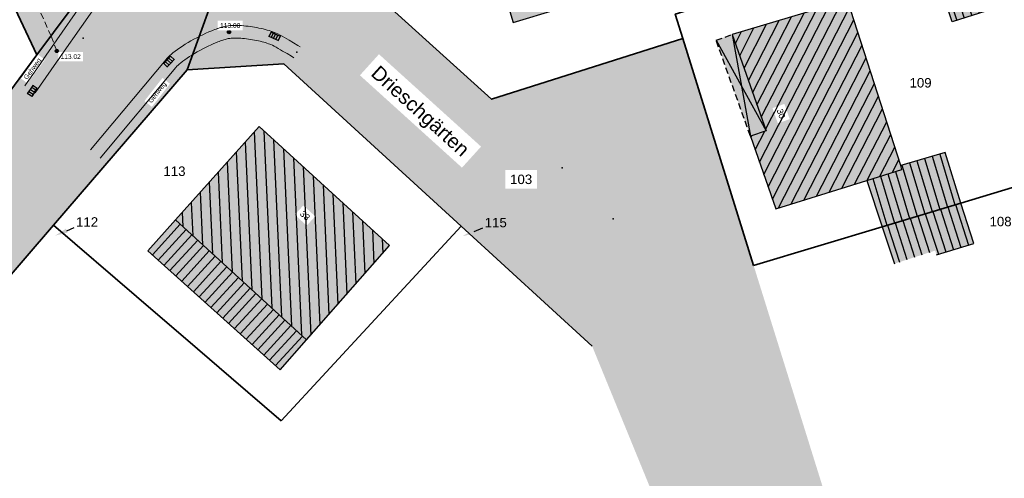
# Model space of a CAD drawing. Header units: metres. Extents: x 32322276 to 32322733, y 5638285 to 5638678.
# Tile 11 of 29: x 32322383 to 32322461, y 5638380 to 5638416. Entities that reach past the tile are written whole.
import ezdxf
from ezdxf import colors
from ezdxf.entities.mleader import LeaderData, LeaderLine
from ezdxf.math import Vec2, Vec3

# ---------------------------------------------------------------- set-up
doc = ezdxf.new("R2010")
doc.units = ezdxf.units.M
for name, pattern in [('1', [0]), ('20', [1.5, 0.5, -0.25, 0.5, -0.25]), ('22', [1.5, 0.5, -0.25, 0.5, -0.25]), ('3', [0])]:
    doc.linetypes.add(name, pattern=pattern)
doc.layers.get('0').update_dxf_attribs({"color": 1, "linetype": 'CONTINUOUS'})
for name, color, linetype in [('alte Gebäude', 7, 'CONTINUOUS'), ('alte Grenzen', 7, 'CONTINUOUS'), ('altes Gebäude Füllung', 7, 'CONTINUOUS'), ('altes Gebäude Linie', 7, 'CONTINUOUS'), ('Ebene 301', 7, 'CONTINUOUS'), ('Fahrbahn', 7, 'CONTINUOUS'), ('Flurgrenze', 7, 'CONTINUOUS'), ('Flurstücksnummer - Straßenname', 7, 'CONTINUOUS'), ('Gebäudeschraffur', 7, 'CONTINUOUS'), ('Hausnummer', 7, 'CONTINUOUS'), ('Höhenpunkte', 7, 'CONTINUOUS'), ('Höhentexte', 7, 'CONTINUOUS'), ('Texte zu Fahrbahn - Toptexte', 7, 'CONTINUOUS'), ('vorhandene Straße', 7, 'CONTINUOUS'), ('WS  GS  Hydrant  Gulli  usw', 7, 'CONTINUOUS')]:
    doc.layers.add(name, color=color, linetype=linetype)
doc.styles.add('Erwerber', font='Arial.ttf')
doc.styles.add('Flurstücksnummer', font='Arial.ttf')
doc.styles.add('n', font='Arial.ttf')
doc.styles.add('Straßenname', font='Arial.ttf')

# ---------------------------------------------------------------- blocks, each defined once
blk = doc.blocks.new('S18', base_point=(0, -0.25))
at = {"color": 0, "lineweight": -2}
for points in [[(-0.45, -0.225), (-0.45, 0.225)], [(0, 0.225), (-0.45, 0.225), (0.45, 0.225)], [(-0.225, 0.225), (-0.225, -0.225)], [(0.45, -0.225), (0, -0.225), (0, 0.225), (0.45, 0.225), (0.45, -0.225), (0.495, -0.225)], [(0.225, -0.225), (0.225, 0.225)], [(0, -0.225), (-0.45, -0.225), (-0.495, -0.225)]]:
    blk.add_lwpolyline(points, dxfattribs=at)
blk = doc.blocks.new('S107')
at = {"lineweight": -2}
blk.add_hatch(color=0, dxfattribs=at).paths.add_polyline_path([(0.5, 0), (0.489765, -0.100649), (0.459479, -0.197178), (0.410382, -0.285634), (0.344483, -0.362396), (0.264482, -0.424322), (0.173653, -0.468876), (0.075714, -0.494234), (-0.025325, -0.499358), (-0.125326, -0.484039), (-0.220197, -0.448902), (-0.306053, -0.395388), (-0.379379, -0.325686), (-0.437173, -0.242651), (-0.47707, -0.149682), (-0.497435, -0.050584), (-0.497435, 0.050584), (-0.47707, 0.149682), (-0.437173, 0.242651), (-0.379379, 0.325686), (-0.306053, 0.395388), (-0.220197, 0.448902), (-0.125326, 0.484039), (-0.025325, 0.499358), (0.075714, 0.494234), (0.173653, 0.468876), (0.264482, 0.424322), (0.344483, 0.362396), (0.410382, 0.285634), (0.459479, 0.197178), (0.489765, 0.100649)], flags=0)
at = {"color": 0, "lineweight": -2}
blk.add_lwpolyline([(0.433013, -0.25, -0.5773502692), (-0.433013, -0.25, -0.5773502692), (0, 0.5, -0.5773502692)], format="xyb", close=True, dxfattribs=at)
blk = doc.blocks.new('*X39')
at = {"color": 7, "linetype": '3', "lineweight": 25}
for p, q in [((32322441.474938, 5638404.964818), (32322447.990552, 5638417.660004)), ((32322441.818405, 5638403.991493), (32322448.626712, 5638417.256971)), ((32322441.955077, 5638407.542878), (32322446.996387, 5638417.365493)), ((32322440.927455, 5638410.468267), (32322444.013893, 5638416.481961)), ((32322441.269995, 5638409.493137), (32322445.008057, 5638416.776472)), ((32322441.612536, 5638408.518008), (32322446.002222, 5638417.070983)), ((32322439.899833, 5638413.393656), (32322441.031398, 5638415.598428)), ((32322440.242373, 5638412.418527), (32322442.025563, 5638415.892939)), ((32322440.584914, 5638411.443397), (32322443.019728, 5638416.18745)), ((32322442.161871, 5638403.018168), (32322448.951506, 5638416.247263)), ((32322439.557292, 5638414.368786), (32322440.037234, 5638415.303917)), ((32322442.505338, 5638402.044843), (32322449.2763, 5638415.237555)), ((32322442.986849, 5638401.340485), (32322449.601094, 5638414.227848)), ((32322443.990623, 5638401.653721), (32322449.925888, 5638413.21814)), ((32322444.994398, 5638401.966956), (32322450.250682, 5638412.208432)), ((32322445.998173, 5638402.280192), (32322450.575476, 5638411.198724)), ((32322447.001948, 5638402.593428), (32322450.90027, 5638410.189017)), ((32322448.005723, 5638402.906663), (32322451.225065, 5638409.179309)), ((32322449.009498, 5638403.219899), (32322451.549859, 5638408.169601)), ((32322440.788004, 5638406.911469), (32322440.8655, 5638407.062465)), ((32322441.131471, 5638405.938144), (32322441.891391, 5638407.418792)), ((32322450.013282, 5638403.533153), (32322451.874653, 5638407.159894)), ((32322451.01737, 5638403.846998), (32322452.199447, 5638406.150186)), ((32322452.021458, 5638404.160843), (32322452.524241, 5638405.140478))]:
    blk.add_line(p, q, dxfattribs=at)
blk = doc.blocks.new('*X41')
at = {"color": 7, "linetype": '3', "lineweight": 25}
for p, q in [((32322401.431562, 5638407.372137), (32322402.026645, 5638394.131128)), ((32322402.178509, 5638407.456924), (32322402.809561, 5638393.415557)), ((32322400.716713, 5638406.573151), (32322401.243728, 5638394.846698)), ((32322402.961361, 5638406.742784), (32322403.592478, 5638392.699987)), ((32322400.001865, 5638405.774164), (32322400.460812, 5638395.562269)), ((32322403.744213, 5638406.028644), (32322404.375394, 5638391.984416)), ((32322399.287016, 5638404.975178), (32322399.677895, 5638396.277839)), ((32322404.527065, 5638405.314504), (32322405.158311, 5638391.268846)), ((32322398.572167, 5638404.176191), (32322398.894979, 5638396.99341)), ((32322405.309917, 5638404.600365), (32322405.909136, 5638391.267337)), ((32322406.09277, 5638403.886225), (32322406.623447, 5638392.07828)), ((32322397.857319, 5638403.377204), (32322398.112062, 5638397.70898)), ((32322406.875622, 5638403.172085), (32322407.337758, 5638392.889222)), ((32322397.14247, 5638402.578218), (32322397.329146, 5638398.424551)), ((32322407.658474, 5638402.457945), (32322408.05207, 5638393.700165)), ((32322396.427621, 5638401.779231), (32322396.546229, 5638399.140121)), ((32322408.441326, 5638401.743805), (32322408.766381, 5638394.511108)), ((32322395.712773, 5638400.980245), (32322395.763313, 5638399.855691)), ((32322409.224178, 5638401.029666), (32322409.480692, 5638395.32205)), ((32322410.007031, 5638400.315526), (32322410.195004, 5638396.132993)), ((32322410.789883, 5638399.601386), (32322410.909315, 5638396.943935)), ((32322411.572735, 5638398.887246), (32322411.623626, 5638397.754878))]:
    blk.add_line(p, q, dxfattribs=at)
blk = doc.blocks.new('*X49')
at = {"color": 7, "linetype": '3', "lineweight": 25}
for p, q in [((32322457.007042, 5638401.599454), (32322458.03686, 5638398.39304)), ((32322454.612782, 5638400.878606), (32322455.643418, 5638397.669649)), ((32322455.211347, 5638401.058818), (32322456.241778, 5638397.850496)), ((32322455.809912, 5638401.23903), (32322456.840139, 5638398.031344)), ((32322456.408477, 5638401.419242), (32322457.4385, 5638398.212192)), ((32322451.619958, 5638399.977546), (32322452.560065, 5638397.050454)), ((32322452.218523, 5638400.157758), (32322453.155127, 5638397.241573)), ((32322452.817088, 5638400.33797), (32322453.750189, 5638397.432692)), ((32322453.415653, 5638400.518182), (32322454.345251, 5638397.623811)), ((32322454.014218, 5638400.698394), (32322454.940313, 5638397.81493))]:
    blk.add_line(p, q, dxfattribs=at)
blk = doc.blocks.new('*X50')
at = {"color": 7, "linetype": '3', "lineweight": 25}
for p, q in [((32322393.350733, 5638397.629387), (32322395.557479, 5638400.04382)), ((32322393.815403, 5638397.211379), (32322396.018817, 5638399.622166)), ((32322394.280074, 5638396.79337), (32322396.480155, 5638399.200511)), ((32322394.744744, 5638396.375362), (32322396.941493, 5638398.778857)), ((32322395.209414, 5638395.957354), (32322397.402831, 5638398.357203)), ((32322395.674085, 5638395.539346), (32322397.864169, 5638397.935549)), ((32322396.138755, 5638395.121337), (32322398.325508, 5638397.513895)), ((32322396.603425, 5638394.703329), (32322398.786846, 5638397.092241)), ((32322397.068095, 5638394.285321), (32322399.248184, 5638396.670587)), ((32322397.532766, 5638393.867312), (32322399.709522, 5638396.248933)), ((32322397.997436, 5638393.449304), (32322400.17086, 5638395.827279)), ((32322398.462106, 5638393.031296), (32322400.632198, 5638395.405625)), ((32322398.926777, 5638392.613288), (32322401.093536, 5638394.983971)), ((32322399.391447, 5638392.195279), (32322401.554874, 5638394.562317)), ((32322399.856117, 5638391.777271), (32322402.016212, 5638394.140663)), ((32322400.320787, 5638391.359263), (32322402.47755, 5638393.719009)), ((32322400.785458, 5638390.941254), (32322402.938889, 5638393.297355)), ((32322401.250128, 5638390.523246), (32322403.400227, 5638392.875701)), ((32322401.714798, 5638390.105238), (32322403.861565, 5638392.454046)), ((32322402.179469, 5638389.68723), (32322404.322903, 5638392.032392)), ((32322402.644139, 5638389.269221), (32322404.784241, 5638391.610738)), ((32322403.108809, 5638388.851213), (32322405.245579, 5638391.189084))]:
    blk.add_line(p, q, dxfattribs=at)
blk = doc.blocks.new('*X58')
at = {"color": 7, "linetype": '3', "lineweight": 25}
for p, q in [((32322455.750745, 5638405.600225), (32322456.959574, 5638401.585163)), ((32322452.748997, 5638404.730624), (32322453.967252, 5638400.684254)), ((32322453.349347, 5638404.904544), (32322454.565717, 5638400.864436)), ((32322453.949696, 5638405.078464), (32322455.164181, 5638401.044618)), ((32322454.550046, 5638405.252384), (32322455.762645, 5638401.224799)), ((32322455.150395, 5638405.426305), (32322456.36111, 5638401.404981)), ((32322451.650068, 5638404.044759), (32322452.770324, 5638400.32389)), ((32322452.24664, 5638404.231228), (32322453.368788, 5638400.504072)), ((32322450.456926, 5638403.671821), (32322451.573395, 5638399.963527)), ((32322451.053497, 5638403.85829), (32322452.171859, 5638400.143709))]:
    blk.add_line(p, q, dxfattribs=at)
blk = doc.blocks.new('*X73')
at = {"color": 7, "linetype": '3', "lineweight": 25}
for p, q in [((32322456.567186, 5638421.954685), (32322458.29278, 5638416.567717)), ((32322457.161485, 5638422.148186), (32322458.888633, 5638416.756367)), ((32322457.755784, 5638422.341686), (32322459.484486, 5638416.945017)), ((32322458.350084, 5638422.535186), (32322460.080339, 5638417.133666)), ((32322455.378588, 5638421.567685), (32322457.101074, 5638416.190418)), ((32322455.972887, 5638421.761185), (32322457.696927, 5638416.379068))]:
    blk.add_line(p, q, dxfattribs=at)

msp = doc.modelspace()

# ---------------------------------------------------------------- hatches: boundary and pattern name
at = {"layer": 'altes Gebäude Füllung', "lineweight": 25, "true_color": 0xcccccc}
for points in [[(32322424.146, 5638426.231), (32322432.544, 5638428.722), (32322436.859, 5638430.008), (32322436.992, 5638429.582), (32322439.55, 5638421.362), (32322438.952, 5638421.176), (32322438.802, 5638421.672), (32322432.348, 5638419.723), (32322432.497, 5638419.216), (32322421.949, 5638416.022), (32322419.293, 5638424.787), (32322420.164, 5638425.042), (32322420.27, 5638424.687), (32322424.251, 5638425.867)], [(32322458.672, 5638422.64), (32322460.492, 5638417.264), (32322456.746, 5638416.078), (32322454.968, 5638421.434)], [(32322441.987, 5638407.452), (32322439.305, 5638415.087), (32322448.453, 5638417.797), (32322452.664, 5638404.706), (32322452.761, 5638404.392), (32322449.984, 5638403.524), (32322442.777, 5638401.275), (32322440.749, 5638407.022)], [(32322440.749, 5638407.022), (32322438.035, 5638414.618), (32322439.305, 5638415.087), (32322441.987, 5638407.452)], [(32322412.154, 5638398.357), (32322405.575, 5638390.888), (32322395.182, 5638400.387), (32322401.809, 5638407.794)], [(32322457.434, 5638401.728), (32322451.193, 5638399.849), (32322449.984, 5638403.524), (32322452.761, 5638404.392), (32322452.664, 5638404.706), (32322456.178, 5638405.724)], [(32322451.193, 5638399.849), (32322457.434, 5638401.728), (32322458.447, 5638398.517), (32322455.499, 5638397.626), (32322455.392, 5638397.96), (32322452.157, 5638396.921)], [(32322395.182, 5638400.387), (32322405.575, 5638390.888), (32322403.487, 5638388.511), (32322393.001, 5638397.944)]]:
    msp.add_hatch(color=254, dxfattribs=at).paths.add_polyline_path(points, flags=0)
at = {"layer": 'vorhandene Straße', "lineweight": 25, "true_color": 0xe6d499}
for points in [[(32322377.693, 5638390.9), (32322364.469, 5638375.554), (32322363.624, 5638369.784), (32322362.442, 5638373.945), (32322353.062, 5638375.49), (32322375.299, 5638401.46), (32322379.077, 5638406.551), (32322384.203, 5638413.458), (32322386.827, 5638416.994), (32322422.412, 5638465.866), (32322453.75, 5638495.375), (32322494.449, 5638536.254), (32322502.622, 5638544.464), (32322506.363, 5638548.221), (32322511.283, 5638550.273), (32322641.046, 5638604.39), (32322678.631, 5638620.063), (32322717.199, 5638636.145), (32322731.678, 5638642.183), (32322732.572, 5638639.315), (32322733.159, 5638637.434), (32322725.745, 5638634.305), (32322707.937, 5638626.878), (32322703.893, 5638625.192), (32322652.737, 5638603.859), (32322629.934, 5638594.349), (32322620.775, 5638590.529), (32322600.963, 5638582.266), (32322585.703, 5638575.902), (32322572.621, 5638570.446), (32322555.094, 5638563.137), (32322534.66, 5638554.614), (32322509.094, 5638543.952), (32322496.035, 5638531.135), (32322471.489, 5638507.042), (32322467.668, 5638503.292), (32322467.196, 5638502.829), (32322456.801, 5638492.626), (32322456.192, 5638492.029), (32322443.503, 5638479.574), (32322442.464, 5638478.554), (32322428.07, 5638464.427), (32322426.136, 5638462.53), (32322403.12, 5638431.659), (32322396.106, 5638412.279), (32322385.508, 5638399.98)], [(32322350.441, 5638494.262), (32322386.827, 5638416.994), (32322384.203, 5638413.458), (32322380.203, 5638421.902), (32322376.264, 5638430.014), (32322372.519, 5638438.153), (32322368.671, 5638446.29), (32322360.977, 5638462.563), (32322354.47, 5638476.323), (32322350.331, 5638484.726), (32322346.422, 5638493.221), (32322335.009, 5638521.385), (32322331.373, 5638531.205), (32322335.274, 5638532.387)], [(32322428.203, 5638390.399), (32322417.83, 5638399.887), (32322403.772, 5638412.748), (32322396.106, 5638412.279), (32322403.12, 5638431.659), (32322403.754, 5638424.878), (32322405.444, 5638423.349), (32322420.241, 5638409.947), (32322435.389, 5638414.756), (32322441.003, 5638396.784), (32322447.263, 5638376.724), (32322453.478, 5638356.806), (32322459.835, 5638336.432), (32322467.913, 5638317.008), (32322477.804, 5638293.218), (32322483.722, 5638290.595), (32322466.221, 5638284.521), (32322469.004, 5638290.933), (32322463.067, 5638305.396), (32322457.703, 5638318.454), (32322452.304, 5638331.624), (32322446.968, 5638344.631), (32322441.696, 5638357.485), (32322436.324, 5638370.583)]]:
    msp.add_hatch(color=41, dxfattribs=at).paths.add_polyline_path(points, flags=0)

# ---------------------------------------------------------------- linework, layer by layer
at = {"layer": 'alte Gebäude', "color": 7, "linetype": '3', "lineweight": 25}
for p, q in [((32322439.305, 5638415.087), (32322441.987, 5638407.452)), ((32322439.305, 5638415.087), (32322440.749, 5638407.022)), ((32322438.035, 5638414.618), (32322441.987, 5638407.452)), ((32322441.987, 5638407.452), (32322440.749, 5638407.022)), ((32322449.984, 5638403.524), (32322451.193, 5638399.849)), ((32322457.434, 5638401.728), (32322451.193, 5638399.849)), ((32322451.193, 5638399.849), (32322452.157, 5638396.921))]:
    msp.add_line(p, q, dxfattribs=at)
for points in [[(32322432.544, 5638428.722), (32322424.146, 5638426.231), (32322424.251, 5638425.867), (32322420.27, 5638424.687), (32322420.164, 5638425.042), (32322419.293, 5638424.787), (32322421.949, 5638416.022), (32322432.497, 5638419.216), (32322432.348, 5638419.723), (32322438.802, 5638421.672), (32322438.952, 5638421.176), (32322439.55, 5638421.362), (32322436.992, 5638429.582)], [(32322440.749, 5638407.022), (32322442.777, 5638401.275), (32322449.984, 5638403.524)], [(32322457.434, 5638401.728), (32322456.178, 5638405.724), (32322452.664, 5638404.706)], [(32322449.984, 5638403.524), (32322452.761, 5638404.392), (32322452.664, 5638404.706)], [(32322455.499, 5638397.626), (32322458.447, 5638398.517), (32322457.434, 5638401.728)]]:
    msp.add_lwpolyline(points, dxfattribs=at)
msp.add_lwpolyline([(32322454.968, 5638421.434), (32322458.672, 5638422.64), (32322460.492, 5638417.264), (32322456.746, 5638416.078)], close=True, dxfattribs=at)
at = {"layer": 'alte Grenzen', "color": 7, "linetype": '1', "lineweight": 35}
for p, q in [((32322435.389, 5638414.756), (32322441.003, 5638396.784)), ((32322385.508, 5638399.98), (32322377.693, 5638390.9)), ((32322417.83, 5638399.887), (32322403.572, 5638384.464)), ((32322428.203, 5638390.399), (32322417.83, 5638399.887))]:
    msp.add_line(p, q, dxfattribs=at)
for points in [[(32322435.389, 5638414.756), (32322434.786, 5638416.682), (32322459.57, 5638424.293)], [(32322403.572, 5638384.464), (32322399.598, 5638387.878), (32322396.919, 5638390.179), (32322392.103, 5638394.317), (32322385.508, 5638399.98)]]:
    msp.add_lwpolyline(points, dxfattribs=at)
at = {"layer": 'Ebene 301', "lineweight": 18}
for p, q in [((32322400.762, 5638415.747, 113.025), (32322400.932, 5638415.729, 113.025)), ((32322400.932, 5638415.729, 113.025), (32322401.11, 5638415.705, 113.025)), ((32322401.11, 5638415.705, 113.025), (32322401.282, 5638415.679, 113.025)), ((32322401.282, 5638415.679, 113.025), (32322401.453, 5638415.652, 113.025)), ((32322401.453, 5638415.652, 113.025), (32322401.631, 5638415.621, 113.025)), ((32322401.631, 5638415.621, 113.025), (32322401.798, 5638415.587, 113.025)), ((32322401.798, 5638415.587, 113.025), (32322401.966, 5638415.553, 113.025)), ((32322396.641, 5638414.695, 113.025), (32322396.872, 5638414.823, 113.025)), ((32322396.872, 5638414.823, 113.025), (32322397.115, 5638414.949, 113.025)), ((32322397.115, 5638414.949, 113.025), (32322397.351, 5638415.063, 113.025)), ((32322397.351, 5638415.063, 113.025), (32322397.587, 5638415.177, 113.025)), ((32322397.587, 5638415.177, 113.025), (32322397.83, 5638415.285, 113.025)), ((32322397.83, 5638415.285, 113.025), (32322398.058, 5638415.378, 113.025)), ((32322398.058, 5638415.378, 113.025), (32322398.173, 5638415.425, 113.025)), ((32322398.173, 5638415.425, 113.025), (32322398.291, 5638415.47, 113.025)), ((32322399.685, 5638414.791, 113.025), (32322399.81, 5638414.794, 113.025)), ((32322399.81, 5638414.794, 113.025), (32322399.935, 5638414.797, 113.025)), ((32322399.935, 5638414.797, 113.025), (32322400.063, 5638414.795, 113.025)), ((32322400.063, 5638414.795, 113.025), (32322400.208, 5638414.788, 113.025)), ((32322401.966, 5638415.553, 113.025), (32322402.137, 5638415.514, 113.025)), ((32322402.137, 5638415.514, 113.025), (32322402.294, 5638415.473, 113.025)), ((32322402.294, 5638415.473, 113.025), (32322402.451, 5638415.432, 113.025)), ((32322402.451, 5638415.432, 113.025), (32322402.61, 5638415.386, 113.025)), ((32322402.61, 5638415.386, 113.025), (32322402.75, 5638415.34, 113.025)), ((32322402.75, 5638415.34, 113.025), (32322402.892, 5638415.293, 113.025)), ((32322402.892, 5638415.293, 113.025), (32322403.035, 5638415.239, 113.025)), ((32322403.035, 5638415.239, 113.025), (32322403.154, 5638415.186, 113.025)), ((32322403.154, 5638415.186, 113.025), (32322403.294, 5638415.124, 113.025)), ((32322403.294, 5638415.124, 113.025), (32322403.469, 5638415.033, 113.025)), ((32322403.469, 5638415.033, 113.025), (32322403.643, 5638414.937, 113.025)), ((32322403.643, 5638414.937, 113.025), (32322403.816, 5638414.842, 113.025)), ((32322403.816, 5638414.842, 113.025), (32322404.004, 5638414.733, 113.025)), ((32322395.348, 5638413.891, 113.025), (32322395.535, 5638414.024, 113.025)), ((32322395.535, 5638414.024, 113.025), (32322395.746, 5638414.164, 113.025)), ((32322395.746, 5638414.164, 113.025), (32322395.962, 5638414.298, 113.025)), ((32322395.962, 5638414.298, 113.025), (32322396.177, 5638414.432, 113.025)), ((32322396.177, 5638414.432, 113.025), (32322396.409, 5638414.568, 113.025)), ((32322396.409, 5638414.568, 113.025), (32322396.641, 5638414.695, 113.025)), ((32322397.344, 5638413.941, 113.025), (32322397.562, 5638414.055, 113.025)), ((32322397.562, 5638414.055, 113.025), (32322397.786, 5638414.162, 113.025)), ((32322397.786, 5638414.162, 113.025), (32322398.008, 5638414.27, 113.025)), ((32322398.008, 5638414.27, 113.025), (32322398.222, 5638414.365, 113.025)), ((32322398.222, 5638414.365, 113.025), (32322398.434, 5638414.451, 113.025)), ((32322398.434, 5638414.451, 113.025), (32322398.539, 5638414.494, 113.025)), ((32322398.539, 5638414.494, 113.025), (32322398.638, 5638414.532, 113.025)), ((32322398.638, 5638414.532, 113.025), (32322398.738, 5638414.568, 113.025)), ((32322398.738, 5638414.568, 113.025), (32322398.838, 5638414.604, 113.025)), ((32322398.838, 5638414.604, 113.025), (32322398.929, 5638414.634, 113.025)), ((32322398.929, 5638414.634, 113.025), (32322399.022, 5638414.662, 113.025)), ((32322399.022, 5638414.662, 113.025), (32322399.114, 5638414.689, 113.025)), ((32322399.114, 5638414.689, 113.025), (32322399.194, 5638414.711, 113.025)), ((32322399.194, 5638414.711, 113.025), (32322399.276, 5638414.73, 113.025)), ((32322399.276, 5638414.73, 113.025), (32322399.358, 5638414.749, 113.025)), ((32322399.358, 5638414.749, 113.025), (32322399.423, 5638414.761, 113.025)), ((32322399.423, 5638414.761, 113.025), (32322399.492, 5638414.771, 113.025)), ((32322399.492, 5638414.771, 113.025), (32322399.588, 5638414.784, 113.025)), ((32322399.588, 5638414.784, 113.025), (32322399.685, 5638414.791, 113.025)), ((32322400.208, 5638414.788, 113.025), (32322400.354, 5638414.78, 113.025)), ((32322400.354, 5638414.78, 113.025), (32322400.5, 5638414.769, 113.025)), ((32322400.5, 5638414.769, 113.025), (32322400.657, 5638414.752, 113.025)), ((32322400.657, 5638414.752, 113.025), (32322400.814, 5638414.736, 113.025)), ((32322400.814, 5638414.736, 113.025), (32322400.969, 5638414.715, 113.025)), ((32322400.969, 5638414.715, 113.025), (32322401.129, 5638414.691, 113.025)), ((32322401.129, 5638414.691, 113.025), (32322401.289, 5638414.666, 113.025)), ((32322401.289, 5638414.666, 113.025), (32322401.443, 5638414.638, 113.025)), ((32322401.443, 5638414.638, 113.025), (32322401.599, 5638414.607, 113.025)), ((32322401.599, 5638414.607, 113.025), (32322401.755, 5638414.575, 113.025)), ((32322401.755, 5638414.575, 113.025), (32322401.9, 5638414.542, 113.025)), ((32322401.9, 5638414.542, 113.025), (32322402.044, 5638414.505, 113.025)), ((32322402.044, 5638414.505, 113.025), (32322402.187, 5638414.468, 113.025)), ((32322402.187, 5638414.468, 113.025), (32322402.313, 5638414.431, 113.025)), ((32322402.313, 5638414.431, 113.025), (32322402.436, 5638414.39, 113.025)), ((32322402.436, 5638414.39, 113.025), (32322402.558, 5638414.35, 113.025)), ((32322402.558, 5638414.35, 113.025), (32322402.655, 5638414.313, 113.025)), ((32322402.655, 5638414.313, 113.025), (32322402.748, 5638414.272, 113.025)), ((32322402.748, 5638414.272, 113.025), (32322402.861, 5638414.222, 113.025)), ((32322402.861, 5638414.222, 113.025), (32322402.998, 5638414.151, 113.025)), ((32322402.998, 5638414.151, 113.025), (32322403.161, 5638414.061, 113.025)), ((32322403.161, 5638414.061, 113.025), (32322403.325, 5638413.971, 113.025)), ((32322404.004, 5638414.733, 113.025), (32322404.183, 5638414.628, 113.025)), ((32322404.183, 5638414.628, 113.025), (32322404.541, 5638414.417, 113.025)), ((32322404.541, 5638414.417, 113.025), (32322404.875, 5638414.212, 113.025)), ((32322404.875, 5638414.212, 113.025), (32322405.053, 5638414.111, 113.025)), ((32322394.487, 5638413.163, 113.025), (32322394.554, 5638413.235, 113.025)), ((32322394.554, 5638413.235, 113.025), (32322394.618, 5638413.298, 113.025)), ((32322394.618, 5638413.298, 113.025), (32322394.681, 5638413.359, 113.025)), ((32322394.681, 5638413.359, 113.025), (32322394.757, 5638413.428, 113.025)), ((32322394.757, 5638413.428, 113.025), (32322394.832, 5638413.492, 113.025)), ((32322394.832, 5638413.492, 113.025), (32322394.98, 5638413.619, 113.025)), ((32322394.98, 5638413.619, 113.025), (32322395.16, 5638413.757, 113.025)), ((32322395.16, 5638413.757, 113.025), (32322395.348, 5638413.891, 113.025)), ((32322396.101, 5638413.2, 113.025), (32322396.286, 5638413.322, 113.025)), ((32322396.286, 5638413.322, 113.025), (32322396.49, 5638413.449, 113.025)), ((32322396.49, 5638413.449, 113.025), (32322396.694, 5638413.576, 113.025)), ((32322396.694, 5638413.576, 113.025), (32322396.903, 5638413.698, 113.025)), ((32322396.903, 5638413.698, 113.025), (32322397.123, 5638413.82, 113.025)), ((32322397.123, 5638413.82, 113.025), (32322397.344, 5638413.941, 113.025)), ((32322403.325, 5638413.971, 113.025), (32322403.5, 5638413.87, 113.025)), ((32322403.5, 5638413.87, 113.025), (32322403.675, 5638413.766, 113.025)), ((32322403.675, 5638413.766, 113.025), (32322404.025, 5638413.56, 113.025)), ((32322404.025, 5638413.56, 113.025), (32322404.366, 5638413.351, 113.025)), ((32322404.366, 5638413.351, 113.025), (32322404.559, 5638413.241, 113.025)), ((32322394.436, 5638413.102, 113.025), (32322394.487, 5638413.163, 113.025)), ((32322395.204, 5638412.462, 113.025), (32322395.237, 5638412.501, 113.025)), ((32322395.237, 5638412.501, 113.025), (32322395.269, 5638412.535, 113.025)), ((32322395.269, 5638412.535, 113.025), (32322395.318, 5638412.583, 113.025)), ((32322395.318, 5638412.583, 113.025), (32322395.367, 5638412.632, 113.025)), ((32322395.367, 5638412.632, 113.025), (32322395.418, 5638412.678, 113.025)), ((32322395.418, 5638412.678, 113.025), (32322395.481, 5638412.732, 113.025)), ((32322395.481, 5638412.732, 113.025), (32322395.61, 5638412.842, 113.025)), ((32322395.61, 5638412.842, 113.025), (32322395.755, 5638412.953, 113.025)), ((32322395.755, 5638412.953, 113.025), (32322395.928, 5638413.076, 113.025)), ((32322395.928, 5638413.076, 113.025), (32322396.101, 5638413.2, 113.025))]:
    msp.add_line(p, q, dxfattribs=at)
at = {"layer": 'Fahrbahn', "lineweight": 18}
msp.add_line((32322389.588, 5638420.151, 113.38), (32322385.362, 5638414.058, 113.38), dxfattribs=at)
at = {"layer": 'Flurgrenze', "color": 7, "true_color": 0xffffff}
for p in [(32322385.514, 5638415.224), (32322387.871, 5638414.777, 113.057), (32322384.174, 5638413.301, 113.09), (32322404.806, 5638413.676, 113.141), (32322425.833, 5638404.505), (32322429.883, 5638400.488)]:
    msp.add_point(p, dxfattribs=at)
at = {"layer": 'WS  GS  Hydrant  Gulli  usw', "color": 7, "linetype": '22', "lineweight": 25}
msp.add_lwpolyline([(32322440.749, 5638407.022), (32322438.035, 5638414.618), (32322439.305, 5638415.087)], dxfattribs=at)

# ---------------------------------------------------------------- block references
at = {"layer": 'altes Gebäude Linie', "color": 7, "true_color": 0xffffff}
msp.add_blockref('*X73', (0, 0), dxfattribs=at)
at = {"layer": 'Gebäudeschraffur', "color": 7, "true_color": 0xffffff}
for name in ['*X58', '*X49', '*X50']:
    msp.add_blockref(name, (0, 0), dxfattribs=at)
at = {"layer": 'Höhenpunkte', "color": 7, "xscale": 0.2525, "yscale": 0.2525}
for p in [(32322399.424, 5638415.266, 113.08), (32322385.773, 5638413.773, 113.018)]:
    msp.add_blockref('S107', p, dxfattribs=at)
at = {"layer": 'WS  GS  Hydrant  Gulli  usw', "color": 5, "xscale": 0.875, "yscale": 0.875}
for p, rotation in [((32322402.951, 5638414.729, 113.141), 336.6846404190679), ((32322394.82, 5638412.782, 113.025), 46.909988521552), ((32322383.664, 5638410.734, 113.005), 236.328250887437)]:
    msp.add_blockref('S18', p, dxfattribs=dict(at, rotation=rotation))

# ---------------------------------------------------------------- leaders
at = {"layer": 'Flurstücksnummer - Straßenname', "color": 7, "lineweight": 30}
ml = msp.add_multileader_mtext('Standard', dxfattribs=at)
ml.set_content('112', color=256, style='Flurstücksnummer')
ml.set_leader_properties(linetype='CONTINUOUS')
ml.build(insert=Vec2(0, 0))
ml.multileader.update_dxf_attribs({"has_dogleg": 0, "dogleg_length": 0, "arrow_head_size": 1})
ctx = ml.context
ctx.base_point, ctx.char_height, ctx.arrow_head_size, ctx.landing_gap_size = Vec3(32322388.181, 5638400.601), 0.75, 1, 0
notes = []
notes.append((ctx, [(0, (1, 1, 0), (32322387.155, 5638399.789), (0, 0), 0, [(0, [(32322385.643, 5638399.146)], 0, [])])]))
ctx.mtext.insert, ctx.mtext.alignment, ctx.mtext.line_spacing_factor = Vec3(32322388.181, 5638400.601), 2, 0.84
ml = msp.add_multileader_mtext('Standard', dxfattribs=at)
ml.set_content('115', color=256, style='Flurstücksnummer')
ml.set_leader_properties(linetype='CONTINUOUS')
ml.build(insert=Vec2(0, 0))
ml.multileader.update_dxf_attribs({"has_dogleg": 0, "dogleg_length": 0, "arrow_head_size": 1})
ctx = ml.context
ctx.base_point, ctx.char_height, ctx.arrow_head_size, ctx.landing_gap_size = Vec3(32322420.569, 5638400.554), 0.75, 1, 0
notes.append((ctx, [(0, (1, 1, 0), (32322419.543, 5638399.758), (0, 0), 0, [(0, [(32322417.936, 5638399.099)], 0, [])])]))
ctx.mtext.insert, ctx.mtext.alignment, ctx.mtext.line_spacing_factor = Vec3(32322420.569, 5638400.554), 2, 0.84
for ctx, leaders in notes:
    for number, flags, end, landing, length, lines in leaders:
        leader = LeaderData()
        leader.index, (leader.has_last_leader_line, leader.has_dogleg_vector, leader.attachment_direction) = number, flags
        leader.last_leader_point, leader.dogleg_vector, leader.dogleg_length = Vec3(end), Vec3(landing), length
        for number, points, colour, breaks in lines:
            line = LeaderLine()
            line.index, line.vertices, line.color, line.breaks = number, Vec3.list(points), colors.encode_raw_color(colour), breaks
            leader.lines.append(line)
        ctx.leaders.append(leader)

# ---------------------------------------------------------------- next in the draw order: texts
at = {"layer": 'Flurstücksnummer - Straßenname', "color": 7, "lineweight": 35, "insert": (32322414.487, 5638408.895), "char_height": 1.125, "attachment_point": 5, "rotation": 317.87301, "line_spacing_factor": 0.84, "style": 'Straßenname', "bg_fill": 2}
msp.add_mtext('Drieschgärten', dxfattribs=at)
at = {"layer": 'Flurstücksnummer - Straßenname', "color": 7, "lineweight": 30, "char_height": 0.75, "attachment_point": 8, "line_spacing_factor": 0.84, "style": 'Flurstücksnummer', "bg_fill": 2}
for s, insert in [('109', (32322454.236, 5638410.867)), ('113', (32322395.104, 5638403.863)), ('103', (32322422.579, 5638403.22)), ('108', (32322460.575, 5638399.877))]:
    msp.add_mtext(s, dxfattribs=dict(at, insert=insert))
at = {"layer": 'Hausnummer', "color": 7, "lineweight": 25, "char_height": 0.5, "attachment_point": 8, "line_spacing_factor": 0.84, "style": 'Erwerber', "bg_fill": 2}
for s, insert, rotation in [('30', (32322442.94, 5638408.724), 289.39598), ('33', (32322405.277, 5638400.547), 317.63801)]:
    msp.add_mtext(s, dxfattribs=dict(at, insert=insert, rotation=rotation))
at = {"layer": 'Höhentexte', "color": 7, "lineweight": 25, "char_height": 0.375, "line_spacing_factor": 0.84, "style": 'n', "bg_fill": 2}
for s, insert, attachment_point in [('113.08', (32322399.522, 5638415.595, 113.08), 8), ('113.02', (32322386.074, 5638413.515, 113.018), 1)]:
    msp.add_mtext(s, dxfattribs=dict(at, insert=insert, attachment_point=attachment_point))
at = {"layer": 'Texte zu Fahrbahn - Toptexte', "color": 7, "lineweight": 25, "char_height": 0.375, "attachment_point": 7, "line_spacing_factor": 0.84, "style": 'n', "bg_fill": 2}
for insert, rotation in [((32322383.509, 5638411.402), 53.56911), ((32322393.369, 5638409.538), 51.953)]:
    msp.add_mtext('Gehweg', dxfattribs=dict(at, insert=insert, rotation=rotation))

# ---------------------------------------------------------------- next in the draw order: linework, layer by layer
at = {"layer": 'alte Gebäude', "color": 7, "linetype": '3', "lineweight": 25}
msp.add_line((32322395.182, 5638400.387), (32322405.575, 5638390.888), dxfattribs=at)
for points in [[(32322452.664, 5638404.706), (32322448.453, 5638417.797), (32322439.305, 5638415.087)], [(32322405.575, 5638390.888), (32322412.154, 5638398.357), (32322401.809, 5638407.794), (32322395.182, 5638400.387)], [(32322395.182, 5638400.387), (32322393.001, 5638397.944), (32322403.487, 5638388.511), (32322405.575, 5638390.888)]]:
    msp.add_lwpolyline(points, dxfattribs=at)
at = {"layer": 'alte Grenzen', "color": 7, "linetype": '1', "lineweight": 35}
for p, q in [((32322403.12, 5638431.659), (32322396.106, 5638412.279)), ((32322380.203, 5638421.902), (32322384.203, 5638413.458)), ((32322384.203, 5638413.458), (32322386.827, 5638416.994)), ((32322379.077, 5638406.551), (32322384.203, 5638413.458)), ((32322396.106, 5638412.279), (32322385.508, 5638399.98))]:
    msp.add_line(p, q, dxfattribs=at)
for points in [[(32322405.444, 5638423.349), (32322420.241, 5638409.947), (32322435.389, 5638414.756)], [(32322396.106, 5638412.279), (32322403.772, 5638412.748), (32322417.83, 5638399.887)], [(32322441.003, 5638396.784), (32322451.193, 5638399.849), (32322457.434, 5638401.728), (32322465.883, 5638404.267)]]:
    msp.add_lwpolyline(points, dxfattribs=at)
at = {"layer": 'Ebene 301', "lineweight": 18}
for p, q in [((32322398.512, 5638415.549, 113.025), (32322398.627, 5638415.587, 113.025)), ((32322398.627, 5638415.587, 113.025), (32322398.733, 5638415.619, 113.025)), ((32322398.733, 5638415.619, 113.025), (32322398.839, 5638415.651, 113.025)), ((32322398.839, 5638415.651, 113.025), (32322398.951, 5638415.681, 113.025)), ((32322398.951, 5638415.681, 113.025), (32322399.051, 5638415.704, 113.025)), ((32322399.051, 5638415.704, 113.025), (32322399.152, 5638415.728, 113.025)), ((32322399.152, 5638415.728, 113.025), (32322399.262, 5638415.748, 113.025)), ((32322399.262, 5638415.748, 113.025), (32322399.356, 5638415.761, 113.025)), ((32322399.356, 5638415.761, 113.025), (32322399.484, 5638415.779, 113.025)), ((32322399.484, 5638415.779, 113.025), (32322399.637, 5638415.79, 113.025)), ((32322399.637, 5638415.79, 113.025), (32322399.785, 5638415.794, 113.025)), ((32322399.785, 5638415.794, 113.025), (32322399.932, 5638415.797, 113.025)), ((32322399.932, 5638415.797, 113.025), (32322400.097, 5638415.794, 113.025)), ((32322400.097, 5638415.794, 113.025), (32322400.258, 5638415.786, 113.025)), ((32322400.258, 5638415.786, 113.025), (32322400.419, 5638415.778, 113.025)), ((32322400.419, 5638415.778, 113.025), (32322400.592, 5638415.765, 113.025)), ((32322400.592, 5638415.765, 113.025), (32322400.762, 5638415.747, 113.025)), ((32322398.291, 5638415.47, 113.025), (32322398.401, 5638415.509, 113.025)), ((32322398.401, 5638415.509, 113.025), (32322398.512, 5638415.549, 113.025)), ((32322388.451, 5638405.931, 112.992), (32322394.436, 5638413.102, 112.992)), ((32322389.219, 5638405.291, 112.992), (32322395.204, 5638412.462, 112.992))]:
    msp.add_line(p, q, dxfattribs=at)
at = {"layer": 'Fahrbahn', "lineweight": 18}
for p, q in [((32322390.41, 5638419.581, 113.38), (32322386.184, 5638413.488, 113.38)), ((32322385.362, 5638414.058, 113.38), (32322383.253, 5638411.019, 113.38)), ((32322386.184, 5638413.488, 113.38), (32322384.075, 5638410.449, 113.38))]:
    msp.add_line(p, q, dxfattribs=at)
at = {"layer": 'Fahrbahn', "color": 7, "linetype": '20', "lineweight": 18}
msp.add_polyline3d([(32322385.773, 5638413.773, 113.018), (32322385.323, 5638414.94, 113.074), (32322381.964, 5638422.498, 113.044), (32322374.047, 5638438.939, 112.829), (32322366.915, 5638453.831, 112.76), (32322360.523, 5638467.143, 112.751), (32322351.89, 5638485.106, 112.673), (32322345.062, 5638499.507, 112.625)], dxfattribs=at)

# ---------------------------------------------------------------- next in the draw order: block references
at = {"layer": 'altes Gebäude Füllung', "color": 7, "true_color": 0xffffff}
for name in ['*X39', '*X41']:
    msp.add_blockref(name, (0, 0), dxfattribs=at)

doc.saveas('drawing.dxf')
